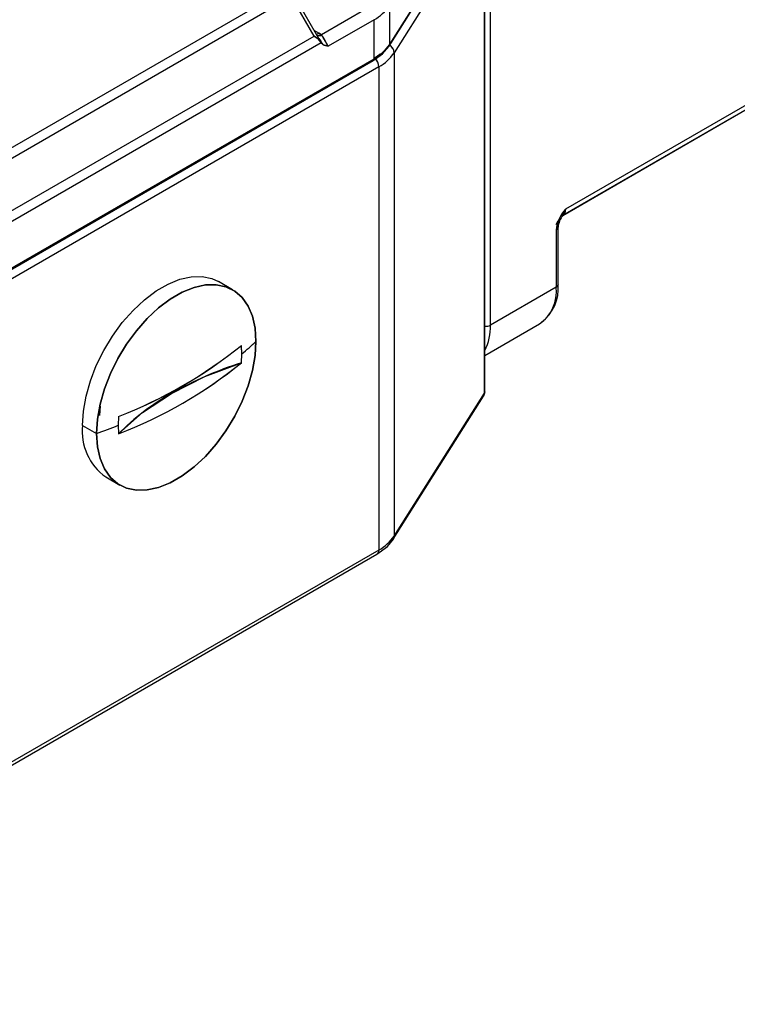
# Model space of a CAD drawing. Extents: x 0 to 1485, y 0 to 1050.
# Tile 10 of 13: x 1103 to 1238, y 186 to 371. Entities that reach past the tile are written whole.
import ezdxf

# ---------------------------------------------------------------- set-up
doc = ezdxf.new("R2010")
doc.units = 0
doc.header["$LTSCALE"] = 5
doc.layers.get('0').update_dxf_attribs({"linetype": 'CONTINUOUS'})

msp = doc.modelspace()

# ---------------------------------------------------------------- linework, layer by layer
at = {"color": 2, "linetype": 'CONTINUOUS'}
for p, q in [((1172.312, 366.531), (1189.028, 393.045)), ((1190.33, 301.4), (1190.33, 392.445)), ((1159.321, 367.521), (1153.972, 376.785)), ((1023.318, 279.52), (1169.319, 363.805)), ((1205.035, 334.632), (1257.987, 365.201)), ((1205.064, 334.645), (1237.305, 353.257)), ((1205.145, 334.823), (1205.133, 334.801)), ((1204.151, 321.589), (1204.151, 332.379)), ((1142.815, 320.61), (1140.163, 322.141)), ((1190.33, 308.238), (1200.678, 314.211)), ((1173.102, 273.62), (1190.079, 300.548)), ((1118.915, 285.334), (1121.567, 283.803)), ((1023.111, 185.977), (1169.996, 270.772))]:
    msp.add_line(p, q, dxfattribs=at)
at = {"color": 144, "linetype": 'CONTINUOUS'}
for p, q in [((1172.382, 366.783), (1189.099, 393.297)), ((1190.255, 392.198), (1173.266, 365.252)), ((1190.255, 301.153), (1190.255, 392.198)), ((1191.411, 313.936), (1191.411, 381.3)), ((1043.07, 313.864), (1152.672, 377.135)), ((1153.922, 375.816), (1044.32, 312.544)), ((1158.19, 368.424), (1153.922, 375.816)), ((1168.237, 373.641), (1159.556, 368.629)), ((1172.382, 374.132), (1172.382, 366.783)), ((1169.475, 371.497), (1160.794, 366.486)), ((1169.475, 364.149), (1169.475, 371.497)), ((1159.048, 368.963), (1158.208, 369.448)), ((1048.588, 305.152), (1158.19, 368.424)), ((1159.556, 368.629), (1159.048, 368.963)), ((1159.214, 367.658), (1159.456, 367.282)), ((1159.526, 367.154), (1048.287, 302.937)), ((1159.526, 367.154), (1159.456, 367.282)), ((1159.456, 367.282), (1159.526, 367.154)), ((1159.754, 366.968), (1159.526, 367.154)), ((1258.505, 366.345), (1205.553, 335.777)), ((1023.473, 279.864), (1169.475, 364.149)), ((1173.266, 365.252), (1173.266, 274.208)), ((1170.359, 362.618), (1023.473, 277.822)), ((1170.359, 362.618), (1170.359, 271.573)), ((1237.368, 353.297), (1237.304, 353.257)), ((1237.368, 353.297), (1237.305, 353.257)), ((1203.785, 331.869), (1203.785, 321.079)), ((1203.785, 321.079), (1191.411, 313.936)), ((1191.207, 313.816), (1191.411, 313.934)), ((1144.549, 308.52), (1144.506, 310.139)), ((1144.549, 308.52), (1144.509, 310.006)), ((1144.506, 306.872), (1144.549, 308.52)), ((1173.266, 274.208), (1190.255, 301.153)), ((1190.255, 301.153), (1190.088, 300.561)), ((1117.84, 298.686), (1117.695, 296.9)), ((1114.513, 295.063), (1117.165, 293.532)), ((1121.28, 296.731), (1121.255, 295.072)), ((1121.255, 295.072), (1121.28, 293.464)), ((1170.359, 271.573), (1023.473, 186.778))]:
    msp.add_line(p, q, dxfattribs=at)
at = {"color": 144, "linetype": 'CONTINUOUS', "flags": 128}
for points in [[(1159.456, 367.282), (1158.946, 367.897), (1158.19, 368.424)], [(1158.19, 368.424), (1158.946, 367.897), (1159.456, 367.282)], [(1158.588, 368.8), (1158.807, 368.851), (1159.048, 368.963)], [(1158.588, 368.8), (1158.807, 368.851), (1159.048, 368.963)], [(1159.456, 367.282), (1158.726, 368.502), (1158.663, 368.59)], [(1159.048, 368.963), (1159.342, 368.78), (1159.556, 368.629)], [(1159.526, 367.154), (1160.089, 366.694), (1160.794, 366.486)], [(1160.794, 366.486), (1160.784, 366.489), (1160.09, 366.694)], [(1172.382, 366.783), (1170.998, 365.215), (1169.475, 364.149)], [(1172.254, 366.47), (1172.344, 366.593), (1172.382, 366.783)], [(1169.475, 364.149), (1169.428, 363.923), (1169.312, 363.816)], [(1169.475, 364.224), (1170.546, 364.994), (1170.629, 365.092)], [(1204.924, 334.491), (1205.073, 334.68), (1205.553, 335.777)], [(1205.553, 335.777), (1205.396, 335.025), (1205.107, 334.759)], [(1205.146, 334.821), (1205.222, 334.93), (1205.553, 335.777)], [(1203.785, 332.89), (1204.172, 333.568), (1204.225, 333.63)], [(1203.785, 332.89), (1204.026, 333.372), (1204.216, 333.606)], [(1203.785, 331.869), (1203.941, 331.979), (1204.056, 332.103), (1204.127, 332.239), (1204.151, 332.379), (1204.127, 332.52), (1204.056, 332.656), (1204.047, 332.669)], [(1114.513, 295.063), (1114.681, 297.746), (1115.181, 300.563), (1116.001, 303.451), (1117.124, 306.345), (1118.524, 309.181), (1120.171, 311.895), (1122.026, 314.427), (1124.05, 316.721), (1126.196, 318.724), (1128.416, 320.392), (1130.662, 321.689), (1132.883, 322.584), (1135.029, 323.059), (1137.052, 323.102), (1138.908, 322.712), (1140.163, 322.141)], [(1147.217, 310.881), (1147.049, 313.37), (1146.549, 315.61), (1145.729, 317.551), (1144.606, 319.148), (1143.206, 320.368), (1141.559, 321.181), (1139.704, 321.571), (1137.68, 321.528), (1135.534, 321.053), (1133.314, 320.158), (1131.068, 318.862), (1128.847, 317.193), (1126.701, 315.19), (1124.678, 312.896), (1122.822, 310.364), (1121.176, 307.65), (1119.776, 304.814), (1118.653, 301.92), (1117.832, 299.032), (1117.333, 296.215), (1117.165, 293.532)], [(1117.165, 293.532), (1117.333, 296.215), (1117.832, 299.032), (1118.653, 301.92), (1119.776, 304.814), (1121.176, 307.65), (1122.822, 310.364), (1124.678, 312.896), (1126.701, 315.19), (1128.847, 317.193), (1131.068, 318.862), (1133.314, 320.158), (1135.534, 321.053), (1137.68, 321.528), (1139.704, 321.571), (1141.559, 321.181), (1143.206, 320.368), (1144.606, 319.148), (1145.729, 317.551), (1146.549, 315.61), (1147.049, 313.37), (1147.217, 310.881)], [(1204.129, 321.588), (1204.145, 321.518), (1204.024, 321.272), (1203.785, 321.079)], [(1147.217, 310.881), (1147.049, 308.198), (1146.549, 305.381), (1145.729, 302.494), (1144.606, 299.599), (1143.206, 296.764), (1141.559, 294.049), (1139.704, 291.517), (1137.68, 289.224), (1135.534, 287.221), (1133.314, 285.552), (1131.068, 284.256), (1128.847, 283.36), (1126.701, 282.886), (1124.678, 282.843), (1122.822, 283.232), (1121.176, 284.046), (1119.776, 285.265), (1118.653, 286.863), (1117.832, 288.803), (1117.333, 291.043), (1117.165, 293.532)], [(1117.165, 293.532), (1117.333, 291.043), (1117.832, 288.803), (1118.653, 286.863), (1119.776, 285.265), (1121.176, 284.046), (1122.822, 283.232), (1124.678, 282.843), (1126.701, 282.886), (1128.847, 283.36), (1131.068, 284.256), (1133.314, 285.552), (1135.534, 287.221), (1137.68, 289.224), (1139.704, 291.517), (1141.559, 294.049), (1143.206, 296.764), (1144.606, 299.599), (1145.729, 302.494), (1146.549, 305.381), (1147.049, 308.198), (1147.217, 310.881)], [(1131.307, 301.084), (1137.566, 304.237), (1144.506, 306.872)], [(1121.28, 293.464), (1125.845, 297.471), (1131.307, 301.084)], [(1190.255, 301.153), (1190.128, 300.633), (1190.073, 300.552)], [(1190.322, 301.388), (1190.327, 301.349), (1190.255, 301.153)], [(1173.095, 273.652), (1173.177, 273.764), (1173.266, 274.208)], [(1170.359, 271.573), (1170.249, 271.048), (1169.979, 270.798)]]:
    msp.add_lwpolyline(points, dxfattribs=at)
at = {"color": 2, "linetype": 'CONTINUOUS', "flags": 128}
for points in [[(1159.062, 367.969), (1159.413, 367.435), (1159.692, 366.936)], [(1169.319, 363.805), (1171.034, 365.037), (1172.261, 366.465)], [(1190.091, 300.567), (1190.261, 300.941), (1190.33, 301.389)], [(1169.996, 270.772), (1171.972, 272.243), (1173.114, 273.64)]]:
    msp.add_lwpolyline(points, dxfattribs=at)
at = {"color": 144, "linetype": 'CONTINUOUS'}
for centre, radius, start, end in [((1165.546, 378.754), 8.252, 298.42883, 325.93453), ((1159.031, 369.66), 1.157, 254.9247, 296.97608), ((1151.776, 362.709), 9.777, 22.7285, 37.27152), ((1147.728, 360.371), 14.426, 25.0792, 34.92083), ((1165.546, 371.405), 8.252, 298.42883, 325.93453), ((1171.483, 365.148), 1.786, 3.3442, 62.69127), ((1171.917, 366.777), 0.465, 328.05678, 0.74442), ((1171.429, 365.128), 1.841, 3.8607, 57.83019), ((1169.092, 364.115), 0.384, 306.26495, 5.0461), ((1167.66, 362.491), 2.701, 2.69142, 41.81995), ((1167.765, 362.514), 2.596, 2.28283, 42.32193), ((1166.43, 369.874), 8.252, 298.42883, 325.93453), ((1210.515, 331.178), 6.765, 137.17737, 174.13732), ((1210.318, 331.267), 6.561, 136.57931, 174.73538), ((1204.328, 335.641), 1.232, 305.01418, 6.29756), ((1203.55, 332.424), 0.603, 292.96081, 355.71995), ((1196.489, 320.244), 7.344, 304.77908, 6.53308), ((1203.526, 321.652), 0.629, 294.37451, 354.30625), ((1190.58, 315.439), 1.718, 259.09344, 298.93099), ((1181.855, 313.6), 9.562, 332.41758, 2.01012), ((1190.537, 315.617), 1.895, 263.73522, 297.4709), ((1090.444, 376.966), 85.957, 291.0226, 308.97202), ((1089.579, 378.465), 87.667, 291.19908, 308.79554), ((1105.091, 355.779), 61.566, 309.85968, 313.17561), ((1091.306, 372.206), 84.254, 290.83966, 309.15496), ((1090.444, 373.7), 85.957, 291.0226, 308.97202), ((1165.685, 240.636), 69.54, 107.73211, 119.62825), ((1154.154, 260.611), 46.477, 119.4448, 135.01789), ((1189.874, 301.405), 0.456, 326.58462, 359.44803), ((1124.965, 293.931), 10.513, 173.81967, 234.86814), ((1079.162, 400.685), 113.692, 289.5274, 291.73024), ((1166.43, 278.83), 8.252, 298.42883, 325.93453), ((1172.137, 274.258), 1.157, 283.64586, 325.13959), ((1172.182, 274.194), 1.084, 328.05455, 0.74468), ((1169.553, 271.455), 0.814, 302.97197, 8.33925)]:
    msp.add_arc(centre, radius, start, end, dxfattribs=at)
at = {"color": 2, "linetype": 'CONTINUOUS'}
for centre, radius, start, end in [((1208.38, 332.018), 4.244, 141.37958, 175.11347), ((1196.295, 320.808), 7.895, 306.8588, 5.68159)]:
    msp.add_arc(centre, radius, start, end, dxfattribs=at)

doc.saveas('drawing.dxf')
